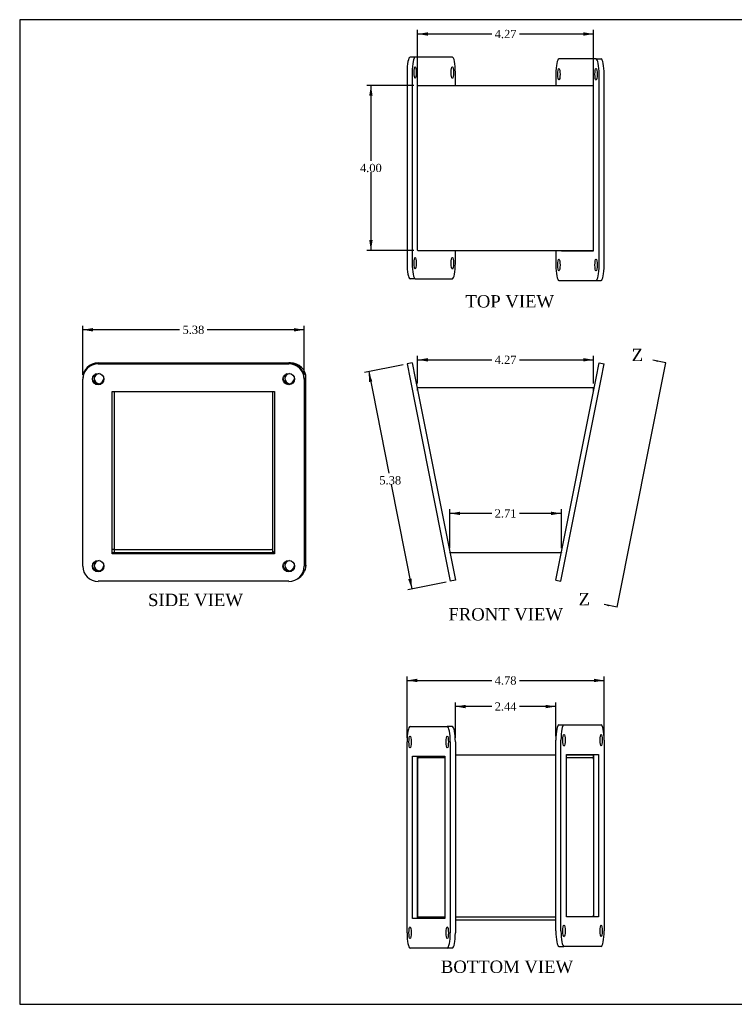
# Model space of a CAD drawing. Header units: inches. Extents: x 0.1 to 35.9, y -0.2 to 23.9.
# Tile 1 of 3: x 0.1 to 17.4, y 0.1 to 23.9. Entities that reach past the tile are written whole.
import ezdxf
from ezdxf.enums import TextEntityAlignment as Align
from ezdxf.lldxf.tags import DXFTag

# ---------------------------------------------------------------- set-up
doc = ezdxf.new("R2010")
doc.units = ezdxf.units.IN
doc.header["$MEASUREMENT"] = 0
for name, color, linetype in [('COM53012', 7, 'Continuous'), ('COM53019', 7, 'Continuous'), ('Default', 7, 'Continuous')]:
    doc.layers.add(name, color=color, linetype=linetype)
doc.styles.add('SEACAD_Times_New_Roman', font='times.ttf')
tags = doc.linetypes.add('CENTER2', pattern=[1.125, 0.75, -0.125, 0.125, -0.125]).pattern_tags.tags
tags[10:11] = [DXFTag(74, 4), DXFTag(75, 0), DXFTag(340, '0'), DXFTag(46, 0.0), DXFTag(50, 0.0), DXFTag(44, 0.0), DXFTag(45, 0.0)]
tags[8:9] = [DXFTag(74, 4), DXFTag(75, 0), DXFTag(340, '0'), DXFTag(46, 0.0), DXFTag(50, 0.0), DXFTag(44, 0.0), DXFTag(45, 0.0)]
tags[6:7] = [DXFTag(74, 4), DXFTag(75, 0), DXFTag(340, '0'), DXFTag(46, 0.0), DXFTag(50, 0.0), DXFTag(44, 0.0), DXFTag(45, 0.0)]
tags[4:5] = [DXFTag(74, 4), DXFTag(75, 0), DXFTag(340, '0'), DXFTag(46, 0.0), DXFTag(50, 0.0), DXFTag(44, 0.0), DXFTag(45, 0.0)]
doc.dimstyles.new('HAMMOND_(STH_-_42x28)', dxfattribs={"dimtxt": 0.2, "dimasz": 0.25, "dimexe": 0.1, "dimexo": 0.1, "dimgap": 0.05, "dimtad": 0, "dimtih": 1, "dimtoh": 1, "dimzin": 0, "dimdsep": 46, "dimtxsty": 'SEACAD_Times_New_Roman', "dimblk1": '_SE_FILLED', "dimblk2": '_SE_FILLED', "dimsah": 1, "dimcen": 0.1, "dimadec": 0, "dimazin": 0, "dimtfac": 0.8, "dimtofl": 0, "dimtmove": 0, "dimatfit": 3, "dimfxl": 1, "dimtolj": 1, "dimtzin": 0, "dimarcsym": 0})

# ---------------------------------------------------------------- blocks, each defined once
blk = doc.blocks.new('SE1')
at = {"color": 7, "linetype": 'Continuous', "style": 'SEACAD_Times_New_Roman'}
blk.add_text('Z', height=0.3, dxfattribs=at).set_placement((13.633, 10.039), align=Align.TOP_LEFT)
blk = doc.blocks.new('SE2')
at = {"color": 7, "linetype": 'Continuous', "style": 'SEACAD_Times_New_Roman'}
blk.add_text('Z', height=0.3, dxfattribs=at).set_placement((14.92, 15.96), align=Align.TOP_LEFT)
blk = doc.blocks.new('SEANNOT_GROUP1')
at = {"linetype": 'Continuous'}
blk.add_hatch(color=7, dxfattribs=at).paths.add_polyline_path([(14.379, 9.752), (14.252, 9.756), (14.371, 9.711)])
at = {"color": 7, "linetype": 'Continuous'}
blk.add_lwpolyline([(14.569, 9.693), (14.252, 9.756)], dxfattribs=at)
blk = doc.blocks.new('SEANNOT_GROUP2')
at = {"linetype": 'Continuous'}
blk.add_hatch(color=7, dxfattribs=at).paths.add_polyline_path([(15.558, 15.68), (15.431, 15.684), (15.55, 15.639)])
at = {"color": 7, "linetype": 'Continuous'}
blk.add_lwpolyline([(15.748, 15.621), (15.431, 15.684)], dxfattribs=at)
blk = doc.blocks.new('SE')
at = {"layer": 'Default', "color": 7, "linetype": 'CENTER2'}
blk.add_line((14.569, 9.693), (15.748, 15.621), dxfattribs=at)
at = {"layer": 'Default'}
for name in ['SE2', 'SEANNOT_GROUP2', 'SE1', 'SEANNOT_GROUP1']:
    blk.add_blockref(name, (0, 0), dxfattribs=at)
blk = doc.blocks.new('SE3')
at = {"layer": 'COM53012', "color": 7, "linetype": 'Continuous'}
for p, q in [((9.726, 15.02), (13.996, 15.02)), ((9.726, 14.948), (9.726, 15.02)), ((13.996, 14.948), (13.996, 15.02)), ((10.508, 11.026), (10.506, 11.026)), ((10.508, 11.02), (10.508, 11.026)), ((10.508, 11.02), (13.215, 11.02)), ((13.215, 11.026), (13.215, 11.02)), ((13.216, 11.026), (13.215, 11.026))]:
    blk.add_line(p, q, dxfattribs=at)
at = {"layer": 'COM53019', "color": 7, "linetype": 'Continuous'}
for p, q in [((9.594, 15.616), (9.471, 15.591)), ((9.471, 15.591), (9.544, 15.224)), ((9.594, 15.616), (9.667, 15.248)), ((14.056, 15.248), (14.129, 15.616)), ((14.129, 15.616), (14.252, 15.591)), ((14.179, 15.224), (14.252, 15.591)), ((9.544, 15.224), (10.446, 10.687)), ((9.667, 15.248), (10.569, 10.712)), ((13.154, 10.712), (14.056, 15.248)), ((13.277, 10.687), (14.179, 15.224)), ((10.446, 10.687), (10.52, 10.32)), ((10.569, 10.712), (10.642, 10.344)), ((13.081, 10.344), (13.154, 10.712)), ((13.203, 10.32), (13.277, 10.687)), ((10.642, 10.344), (10.52, 10.32)), ((13.081, 10.344), (13.203, 10.32))]:
    blk.add_line(p, q, dxfattribs=at)
blk = doc.blocks.new('SE4')
at = {"layer": 'COM53012', "color": 7, "linetype": 'Continuous'}
for p, q in [((9.726, 22.236), (9.726, 22.338)), ((9.726, 18.452), (9.726, 22.236)), ((9.734, 22.344), (13.989, 22.344)), ((13.996, 22.236), (13.996, 22.338)), ((13.996, 18.452), (13.996, 22.236)), ((9.726, 18.35), (9.726, 18.452)), ((13.996, 18.35), (13.996, 18.452)), ((9.734, 18.344), (13.989, 18.344))]:
    blk.add_line(p, q, dxfattribs=at)
for centre, major_axis, start_param, end_param in [((9.734, 22.236), (0, -0.108), 3.141593, 3.48143), ((13.989, 22.236), (0, 0.108), 5.943348, 6.283185), ((9.734, 18.452), (0, -0.108), 5.943348, 6.283185), ((13.989, 18.452), (0, 0.108), 3.141593, 3.48143)]:
    blk.add_ellipse(centre, major_axis=major_axis, ratio=0.198893, start_param=start_param, end_param=end_param, dxfattribs=at)
at = {"layer": 'COM53019', "color": 7, "linetype": 'Continuous'}
for p, q in [((9.667, 23.033), (9.544, 23.033)), ((10.569, 23.033), (9.667, 23.033)), ((14.056, 22.99), (13.154, 22.99)), ((14.056, 22.99), (14.179, 22.99)), ((9.471, 22.658), (9.471, 18.033)), ((9.594, 22.658), (9.594, 18.033)), ((10.642, 22.344), (10.642, 22.658)), ((13.081, 22.615), (13.081, 22.344)), ((14.129, 17.99), (14.129, 22.615)), ((14.252, 17.99), (14.252, 22.615)), ((10.642, 18.033), (10.642, 18.344)), ((13.081, 18.344), (13.081, 17.99)), ((13.214, 18.344), (13.214, 18.333)), ((13.214, 18.333), (13.996, 18.333)), ((13.336, 18.344), (13.336, 18.333)), ((13.996, 18.333), (13.996, 18.35)), ((9.667, 17.658), (9.544, 17.658)), ((9.667, 17.658), (10.569, 17.658)), ((13.154, 17.615), (14.056, 17.615)), ((14.056, 17.615), (14.179, 17.615))]:
    blk.add_line(p, q, dxfattribs=at)
for centre, major_axis, start_param, end_param in [((9.544, 22.658), (0, 0.375), 0, 1.570796), ((9.667, 22.658), (0, 0.375), 0, 1.570796), ((10.569, 22.658), (0, -0.375), 1.570796, 3.141593), ((13.154, 22.615), (0, 0.375), 0, 1.570796), ((14.056, 22.615), (0, -0.375), 1.570796, 3.141593), ((14.179, 22.615), (0, -0.375), 1.570796, 3.141593), ((9.544, 18.033), (0, 0.375), 1.570796, 3.141593), ((9.667, 18.033), (0, 0.375), 1.570796, 3.141593), ((10.569, 18.033), (0, -0.375), 0, 1.570796), ((13.154, 17.99), (0, 0.375), 1.570796, 3.141593), ((14.056, 17.99), (0, -0.375), 0, 1.570796), ((14.179, 17.99), (0, -0.375), 0, 1.570796)]:
    blk.add_ellipse(centre, major_axis=major_axis, ratio=0.195072, start_param=start_param, end_param=end_param, dxfattribs=at)
for centre, major_axis in [((9.667, 22.658), (0, -0.141)), ((10.569, 22.658), (0, 0.141)), ((13.154, 22.615), (0, 0.141)), ((14.056, 22.615), (0, 0.141)), ((9.667, 18.033), (0, -0.141)), ((10.569, 18.033), (0, 0.141)), ((13.154, 17.99), (0, 0.141)), ((14.056, 17.99), (0, 0.141))]:
    blk.add_ellipse(centre, major_axis=major_axis, ratio=0.195072, dxfattribs=at)
blk = doc.blocks.new('SE5')
at = {"layer": 'COM53012', "color": 7, "linetype": 'Continuous'}
for p, q in [((9.726, 6.005), (9.726, 6.081)), ((9.726, 6.005), (9.726, 2.221)), ((10.387, 6.041), (9.734, 6.041)), ((10.642, 6.113), (13.081, 6.113)), ((13.336, 6.113), (13.989, 6.113)), ((13.989, 6.041), (13.336, 6.041)), ((13.996, 6.005), (13.996, 6.107)), ((13.996, 6.005), (13.996, 2.221)), ((9.726, 2.142), (9.726, 2.221)), ((9.734, 2.185), (10.387, 2.185)), ((10.642, 2.186), (13.081, 2.186)), ((10.642, 2.185), (13.081, 2.185)), ((13.996, 2.185), (13.996, 2.221)), ((10.642, 2.113), (13.081, 2.113))]:
    blk.add_line(p, q, dxfattribs=at)
for centre, major_axis, start_param, end_param in [((9.734, 6.005), (0, 0.036), 0, 1.570796), ((13.989, 6.005), (0, -0.108), 2.801756, 3.141593), ((13.989, 6.005), (0, -0.036), 1.570796, 3.141593), ((9.734, 2.221), (0, 0.036), 1.570796, 3.141593), ((13.989, 2.221), (0, -0.036), 0, 1.570796)]:
    blk.add_ellipse(centre, major_axis=major_axis, ratio=0.198893, start_param=start_param, end_param=end_param, dxfattribs=at)
at = {"layer": 'COM53019', "color": 7, "linetype": 'Continuous'}
for p, q in [((9.544, 6.799), (10.446, 6.799)), ((10.569, 6.799), (10.446, 6.799)), ((13.154, 6.842), (13.277, 6.842)), ((13.277, 6.842), (14.179, 6.842)), ((13.081, 1.842), (13.081, 6.467)), ((13.203, 1.842), (13.203, 6.467)), ((14.252, 6.467), (14.252, 1.842)), ((9.471, 1.799), (9.471, 6.424)), ((10.52, 6.424), (10.52, 1.799)), ((10.642, 6.424), (10.642, 1.799)), ((9.604, 2.142), (9.604, 6.081)), ((9.604, 6.081), (10.387, 6.081)), ((9.726, 2.142), (9.726, 6.081)), ((10.387, 6.081), (10.387, 2.142)), ((13.336, 6.124), (14.119, 6.124)), ((13.336, 2.185), (13.336, 6.124)), ((13.996, 6.124), (13.996, 2.185)), ((14.119, 6.124), (14.119, 2.185)), ((14.119, 2.185), (13.336, 2.185)), ((10.387, 2.142), (9.604, 2.142)), ((13.154, 1.467), (13.277, 1.467)), ((14.179, 1.467), (13.277, 1.467)), ((10.446, 1.424), (9.544, 1.424)), ((10.569, 1.424), (10.446, 1.424))]:
    blk.add_line(p, q, dxfattribs=at)
for centre, major_axis, start_param, end_param in [((9.544, 6.424), (0, -0.375), 3.141593, 4.712389), ((10.446, 6.424), (0, 0.375), 4.712389, 6.283185), ((10.569, 6.424), (0, 0.375), 4.712389, 6.283185), ((13.154, 6.467), (0, -0.375), 3.141593, 4.712389), ((13.277, 6.467), (0, -0.375), 3.141593, 4.712389), ((14.179, 6.467), (0, 0.375), 4.712389, 6.283185), ((9.544, 1.799), (0, -0.375), 4.712389, 6.283185), ((10.446, 1.799), (0, 0.375), 3.141593, 4.712389), ((10.569, 1.799), (0, 0.375), 3.141593, 4.712389), ((13.154, 1.842), (0, -0.375), 4.712389, 6.283185), ((13.277, 1.842), (0, -0.375), 4.712389, 6.283185), ((14.179, 1.842), (0, 0.375), 3.141593, 4.712389)]:
    blk.add_ellipse(centre, major_axis=major_axis, ratio=0.195072, start_param=start_param, end_param=end_param, dxfattribs=at)
for centre, major_axis in [((9.544, 6.424), (0, 0.141)), ((10.446, 6.424), (0, 0.141)), ((13.277, 6.467), (0, 0.141)), ((14.179, 6.467), (0, -0.141)), ((9.544, 1.799), (0, 0.141)), ((10.446, 1.799), (0, 0.141)), ((13.277, 1.842), (0, 0.141)), ((14.179, 1.842), (0, -0.141))]:
    blk.add_ellipse(centre, major_axis=major_axis, ratio=0.195072, dxfattribs=at)
blk = doc.blocks.new('SE6')
at = {"layer": 'COM53012', "color": 7, "linetype": 'Continuous'}
for p, q in [((2.361, 14.912), (2.361, 11.093)), ((6.217, 11.026), (6.217, 14.912)), ((2.361, 11.093), (2.318, 11.093)), ((2.362, 11.092), (2.362, 11.02)), ((2.362, 11.092), (6.181, 11.092)), ((2.362, 11.02), (6.181, 11.02))]:
    blk.add_line(p, q, dxfattribs=at)
for centre, radius, start, end in [((2.397, 14.912), 0.036, 161.1756, 180), ((6.181, 14.912), 0.036, 0, 18.8244), ((6.181, 11.128), 0.036, 270, 0), ((6.181, 11.128), 0.108, 270, 289.4712), ((6.181, 11.128), 0.108, 289.4712, 314.7249)]:
    blk.add_arc(centre, radius, start, end, dxfattribs=at)
at = {"layer": 'COM53019', "color": 7, "linetype": 'Continuous'}
for p, q in [((1.975, 15.616), (6.6, 15.616)), ((1.975, 15.591), (6.6, 15.591)), ((6.643, 15.616), (6.6, 15.616)), ((1.6, 15.248), (1.6, 15.224)), ((1.6, 10.687), (1.6, 15.224)), ((6.975, 15.248), (6.975, 15.224)), ((6.975, 15.224), (6.975, 10.687)), ((7.018, 10.712), (7.018, 15.248)), ((2.318, 14.923), (6.257, 14.923)), ((2.318, 10.988), (2.318, 14.923)), ((6.257, 14.923), (6.257, 10.988)), ((6.257, 11.012), (2.318, 11.012)), ((6.257, 10.988), (2.318, 10.988)), ((2.361, 11.093), (2.361, 11.012)), ((7.018, 10.712), (7.018, 10.687)), ((6.6, 10.32), (1.975, 10.32))]:
    blk.add_line(p, q, dxfattribs=at)
for centre, major_axis, start_param, end_param in [((1.975, 15.248), (-0.375, 0), 4.712389, 6.283185), ((1.975, 15.224), (-0.375, 0), 4.712389, 6.283185), ((6.6, 15.248), (-0.375, 0), 3.141593, 4.712389), ((6.6, 15.224), (-0.375, 0), 3.141593, 4.712389), ((6.643, 15.248), (0.375, 0), 0, 1.570796), ((2.018, 15.224), (-0.141, 0), 4.866017, 6.194594), ((2.018, 15.248), (-0.141, 0), 5.414302, 6.283185), ((6.643, 15.224), (-0.141, 0), 4.866017, 6.194594), ((6.643, 15.248), (-0.141, 0), 5.414302, 6.283185), ((1.975, 15.248), (-0.14, 0), 0.088591, 3.053001), ((2.018, 15.248), (-0.141, 0), 0, 1.417168), ((6.6, 15.248), (-0.14, 0), 0.088591, 3.053001), ((6.643, 15.248), (-0.141, 0), 0, 1.417168), ((2.018, 10.687), (-0.14, 0), 4.866017, 6.194594), ((2.018, 10.712), (-0.14, 0), 5.414302, 6.283185), ((6.643, 10.687), (-0.14, 0), 4.866017, 6.194594), ((6.643, 10.712), (-0.14, 0), 5.414302, 6.283185), ((1.975, 10.687), (0.375, 0), 3.141593, 4.712389), ((1.975, 10.712), (-0.14, 0), 0.088591, 3.053001), ((2.018, 10.712), (-0.14, 0), 0, 1.417168), ((6.6, 10.712), (-0.14, 0), 0.088591, 3.053001), ((6.643, 10.712), (-0.14, 0), 0, 1.417168), ((6.6, 10.687), (0.375, 0), 4.712389, 6.283185), ((6.643, 10.712), (-0.375, 0), 2.028739, 3.141593)]:
    blk.add_ellipse(centre, major_axis=major_axis, ratio=0.980789, start_param=start_param, end_param=end_param, dxfattribs=at)
for centre, major_axis in [((1.975, 15.224), (-0.141, 0)), ((6.6, 15.224), (0.14, 0)), ((1.975, 10.687), (0.141, 0)), ((6.6, 10.687), (-0.14, 0))]:
    blk.add_ellipse(centre, major_axis=major_axis, ratio=0.980789, dxfattribs=at)
blk = doc.blocks.new('DMBLK3645')
at = {"layer": 'Default', "linetype": 'Continuous', "transparency": 16777216}
for points in [[(9.976, 23.634), (9.726, 23.592), (9.976, 23.55)], [(13.746, 23.634), (13.746, 23.55), (13.996, 23.592)]]:
    blk.add_hatch(color=7, dxfattribs=at).paths.add_polyline_path(points)
at = {"layer": 'Default', "color": 7, "linetype": 'Continuous', "transparency": 16777216}
for p, q in [((9.726, 22.336), (9.726, 23.692)), ((13.996, 22.336), (13.996, 23.692)), ((11.526, 23.592), (9.726, 23.592)), ((13.996, 23.592), (12.197, 23.592))]:
    blk.add_line(p, q, dxfattribs=at)
at = {"layer": 'Default', "color": 7, "linetype": 'Continuous', "transparency": 16777216, "style": 'SEACAD_Times_New_Roman'}
blk.add_text('4.27', height=0.2, dxfattribs=at).set_placement((11.596, 23.692), align=Align.TOP_LEFT)
blk = doc.blocks.new('_SE_FILLED')
at = {"color": 0}
blk.add_line((0, 0), (-1, 0), dxfattribs=at)
blk.add_solid([(0, 0), (-1, -0.1665), (-1, 0.1665), (0, 0)], dxfattribs=at)
blk = doc.blocks.new('DMBLK3646')
at = {"layer": 'Default', "linetype": 'Continuous', "transparency": 16777216}
for points in [[(10.758, 12.009), (10.508, 11.967), (10.758, 11.926)], [(12.965, 12.009), (12.965, 11.926), (13.215, 11.967)]]:
    blk.add_hatch(color=7, dxfattribs=at).paths.add_polyline_path(points)
at = {"layer": 'Default', "color": 7, "linetype": 'Continuous', "transparency": 16777216}
for p, q in [((10.508, 11.12), (10.508, 12.067)), ((11.526, 11.967), (10.508, 11.967)), ((13.215, 11.967), (12.197, 11.967)), ((13.215, 11.12), (13.215, 12.067))]:
    blk.add_line(p, q, dxfattribs=at)
at = {"layer": 'Default', "color": 7, "linetype": 'Continuous', "transparency": 16777216, "style": 'SEACAD_Times_New_Roman'}
blk.add_text('2.71', height=0.2, dxfattribs=at).set_placement((11.596, 12.067), align=Align.TOP_LEFT)
blk = doc.blocks.new('DMBLK3647')
at = {"layer": 'Default', "linetype": 'Continuous', "transparency": 16777216}
for points in [[(9.976, 15.733), (9.726, 15.691), (9.976, 15.65)], [(13.746, 15.733), (13.746, 15.65), (13.996, 15.691)]]:
    blk.add_hatch(color=7, dxfattribs=at).paths.add_polyline_path(points)
at = {"layer": 'Default', "color": 7, "linetype": 'Continuous', "transparency": 16777216}
for p, q in [((9.726, 15.12), (9.726, 15.791)), ((13.996, 15.12), (13.996, 15.791)), ((9.726, 15.691), (11.526, 15.691)), ((12.197, 15.691), (13.996, 15.691))]:
    blk.add_line(p, q, dxfattribs=at)
at = {"layer": 'Default', "color": 7, "linetype": 'Continuous', "transparency": 16777216, "style": 'SEACAD_Times_New_Roman'}
blk.add_text('4.27', height=0.2, dxfattribs=at).set_placement((11.596, 15.791), align=Align.TOP_LEFT)
blk = doc.blocks.new('DMBLK3648')
at = {"layer": 'Default', "linetype": 'Continuous', "transparency": 16777216}
for points in [[(8.552, 22.094), (8.635, 22.094), (8.593, 22.344)], [(8.552, 18.594), (8.593, 18.344), (8.635, 18.594)]]:
    blk.add_hatch(color=7, dxfattribs=at).paths.add_polyline_path(points)
at = {"layer": 'Default', "color": 7, "linetype": 'Continuous', "transparency": 16777216}
for p, q in [((9.634, 22.344), (8.493, 22.344)), ((8.593, 22.344), (8.593, 20.514)), ((8.593, 20.244), (8.593, 18.344)), ((9.634, 18.344), (8.493, 18.344))]:
    blk.add_line(p, q, dxfattribs=at)
at = {"layer": 'Default', "color": 7, "linetype": 'Continuous', "transparency": 16777216, "style": 'SEACAD_Times_New_Roman'}
blk.add_text('4.00', height=0.2, dxfattribs=at).set_placement((8.328, 20.444), align=Align.TOP_LEFT)
blk = doc.blocks.new('DMBLK3655')
at = {"layer": 'Default', "linetype": 'Continuous', "transparency": 16777216}
for points in [[(10.892, 7.325), (10.642, 7.284), (10.892, 7.242)], [(12.831, 7.325), (12.831, 7.242), (13.081, 7.284)]]:
    blk.add_hatch(color=7, dxfattribs=at).paths.add_polyline_path(points)
at = {"layer": 'Default', "color": 7, "linetype": 'Continuous', "transparency": 16777216}
for p, q in [((10.642, 6.524), (10.642, 7.384)), ((11.526, 7.284), (10.642, 7.284)), ((13.081, 7.284), (12.197, 7.284)), ((13.081, 6.567), (13.081, 7.384))]:
    blk.add_line(p, q, dxfattribs=at)
at = {"layer": 'Default', "color": 7, "linetype": 'Continuous', "transparency": 16777216, "style": 'SEACAD_Times_New_Roman'}
blk.add_text('2.44', height=0.2, dxfattribs=at).set_placement((11.596, 7.384), align=Align.TOP_LEFT)
blk = doc.blocks.new('DMBLK3656')
at = {"layer": 'Default', "linetype": 'Continuous', "transparency": 16777216}
for points in [[(9.721, 7.958), (9.471, 7.916), (9.721, 7.874)], [(14.002, 7.958), (14.002, 7.874), (14.252, 7.916)]]:
    blk.add_hatch(color=7, dxfattribs=at).paths.add_polyline_path(points)
at = {"layer": 'Default', "color": 7, "linetype": 'Continuous', "transparency": 16777216}
for p, q in [((9.471, 6.524), (9.471, 8.016)), ((9.471, 7.916), (11.526, 7.916)), ((12.197, 7.916), (14.252, 7.916)), ((14.252, 6.567), (14.252, 8.016))]:
    blk.add_line(p, q, dxfattribs=at)
at = {"layer": 'Default', "color": 7, "linetype": 'Continuous', "transparency": 16777216, "style": 'SEACAD_Times_New_Roman'}
blk.add_text('4.78', height=0.2, dxfattribs=at).set_placement((11.596, 8.016), align=Align.TOP_LEFT)
blk = doc.blocks.new('DMBLK3657')
at = {"layer": 'Default', "linetype": 'Continuous', "transparency": 16777216}
for points in [[(1.85, 16.461), (1.6, 16.419), (1.85, 16.378)], [(6.725, 16.461), (6.725, 16.378), (6.975, 16.419)]]:
    blk.add_hatch(color=7, dxfattribs=at).paths.add_polyline_path(points)
at = {"layer": 'Default', "color": 7, "linetype": 'Continuous', "transparency": 16777216}
for p, q in [((1.6, 15.324), (1.6, 16.519)), ((6.975, 15.324), (6.975, 16.519)), ((3.952, 16.419), (1.6, 16.419)), ((6.975, 16.419), (4.623, 16.419))]:
    blk.add_line(p, q, dxfattribs=at)
at = {"layer": 'Default', "color": 7, "linetype": 'Continuous', "transparency": 16777216, "style": 'SEACAD_Times_New_Roman'}
blk.add_text('5.38', height=0.2, dxfattribs=at).set_placement((4.022, 16.519), align=Align.TOP_LEFT)
blk = doc.blocks.new('DMBLK3658')
at = {"layer": 'Default', "linetype": 'Continuous', "transparency": 16777216}
for points in [[(8.547, 15.153), (8.628, 15.169), (8.539, 15.406)], [(9.498, 10.371), (9.587, 10.134), (9.579, 10.388)]]:
    blk.add_hatch(color=7, dxfattribs=at).paths.add_polyline_path(points)
at = {"layer": 'Default', "color": 7, "linetype": 'Continuous', "transparency": 16777216}
for p, q in [((9.373, 15.572), (8.441, 15.387)), ((8.539, 15.406), (9.029, 12.94)), ((9.083, 12.67), (9.587, 10.134)), ((10.421, 10.3), (9.489, 10.115))]:
    blk.add_line(p, q, dxfattribs=at)
at = {"layer": 'Default', "color": 7, "linetype": 'Continuous', "transparency": 16777216, "style": 'SEACAD_Times_New_Roman'}
blk.add_text('5.38', height=0.2, dxfattribs=at).set_placement((8.798, 12.87), align=Align.TOP_LEFT)
blk = doc.blocks.new('BORDER')
at = {"layer": 'Default', "color": 7, "linetype": 'Continuous'}
for p, q in [((0, 27.86), (-41.86, 27.86)), ((-41.86, 27.86), (-41.86, 0)), ((-41.86, 0), (0, 0))]:
    blk.add_line(p, q, dxfattribs=at)

msp = doc.modelspace()

# ---------------------------------------------------------------- block references
at = {"layer": 'Default', "color": 7, "xscale": 0.857, "yscale": 0.857, "zscale": 0.857}
msp.add_blockref('BORDER', (35.945, 0.063), dxfattribs=at)
at = {"layer": 'Default'}
for name in ['SE4', 'SE', 'SE6', 'SE3', 'SE5']:
    msp.add_blockref(name, (0, 0), dxfattribs=at)

# ---------------------------------------------------------------- texts
at = {"layer": 'Default', "color": 7, "linetype": 'Continuous', "style": 'SEACAD_Times_New_Roman'}
for s, p in [('TOP VIEW', (10.886, 17.26)), ('SIDE VIEW', (3.186, 10.02)), ('FRONT VIEW', (10.473, 9.671)), ('BOTTOM VIEW', (10.29, 1.124))]:
    msp.add_text(s, height=0.3, dxfattribs=at).set_placement(p, align=Align.TOP_LEFT)

# ---------------------------------------------------------------- dimensions: what is measured, and where the dimension line sits
at = {"layer": 'Default', "color": 7, "linetype": 'Continuous'}
for base, p1, p2, picture, middle in [((9.726, 23.592), (13.996, 22.236), (9.726, 22.236), 'DMBLK3645', (11.861, 23.592)), ((10.508, 11.967), (13.215, 11.02), (10.508, 11.02), 'DMBLK3646', (11.861, 11.967)), ((14.252, 7.916), (9.471, 6.424), (14.252, 6.467), 'DMBLK3656', (11.861, 7.916)), ((10.642, 7.284), (13.081, 6.467), (10.642, 6.424), 'DMBLK3655', (11.861, 7.284))]:
    dim = msp.add_linear_dim(base=base, p1=p1, p2=p2, text='\\A1;<>', dimstyle='HAMMOND_(STH_-_42x28)', dxfattribs=at)
    dim.commit()
    dim.dimension.update_dxf_attribs({"geometry": picture, "text_midpoint": middle, "dimtype": 160})
for base, p1, p2, angle, picture, middle in [((8.593, 22.344), (9.734, 22.344), (9.734, 18.344), 270, 'DMBLK3648', (8.593, 20.344)), ((6.97527847, 16.419381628), (6.97527847, 15.223613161), (1.60027847, 15.223613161), 180, 'DMBLK3657', (4.287778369, 16.419381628)), ((9.726, 15.691), (9.726, 15.02), (13.996, 15.02), 0, 'DMBLK3647', (11.861, 15.691)), ((8.539, 15.406), (9.471, 15.591), (10.52, 10.32), 281.2489, 'DMBLK3658', (9.063, 12.77))]:
    dim = msp.add_linear_dim(base=base, p1=p1, p2=p2, angle=angle, text='\\A1;<>', dimstyle='HAMMOND_(STH_-_42x28)', dxfattribs=at)
    dim.commit()
    dim.dimension.update_dxf_attribs({"geometry": picture, "text_midpoint": middle, "dimtype": 161})

doc.saveas('drawing.dxf')
